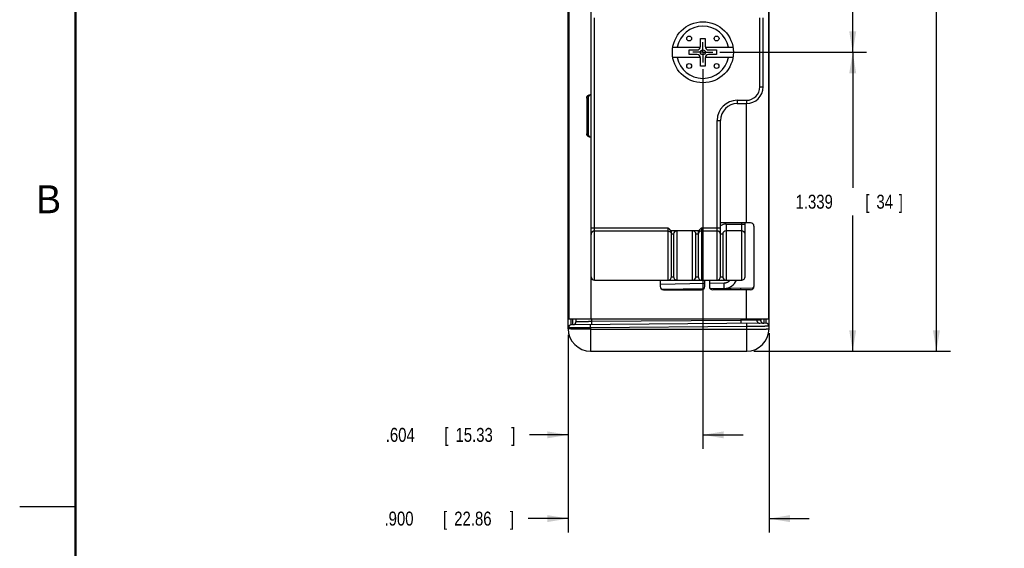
# Model space of a CAD drawing. Header units: inches. Extents: x 0 to 34, y 0 to 22.
# Tile 2 of 46: x 0 to 8.8, y 5.1 to 9.9. Entities that reach past the tile are written whole.
import ezdxf

# ---------------------------------------------------------------- set-up
doc = ezdxf.new("R2010")
doc.units = ezdxf.units.IN
doc.header["$LTSCALE"] = 1.87
doc.header["$MEASUREMENT"] = 0
doc.linetypes.add('CENTER', pattern=[0.6, 0.375, -0.075, 0.075, -0.075])
doc.layers.get('0').update_dxf_attribs({"linetype": 'CONTINUOUS'})
doc.layers.add('DEFAULT_1', color=7, linetype='CENTER')
doc.layers.add('DIMENSIONS', color=7, linetype='CONTINUOUS')
doc.styles.get("Standard").update_dxf_attribs({"font": 'txt', "width": 0.8})
doc.dimstyles.new('DIMSTYLE_1', dxfattribs={"dimtxt": 0.125, "dimasz": 0.1875, "dimexe": 0.18, "dimexo": 0.0625, "dimgap": 0.09, "dimtad": 0, "dimtih": 1, "dimtoh": 1, "dimdec": 3, "dimlfac": 0.5, "dimzin": 4, "dimdsep": 46, "dimtxsty": 'STANDARD', "dimblk": '_FILLED', "dimblk1": '_FILLED', "dimblk2": '_FILLED', "dimcen": 0.09, "dimadec": 0, "dimazin": 0, "dimtp": 0.01, "dimtm": 0.01, "dimtfac": 1, "dimtdec": 3, "dimtofl": 0, "dimtmove": 0, "dimatfit": 3, "dimldrblk": '_FILLED', "dimfxl": 1, "dimtolj": 1, "dimtzin": 4, "dimarcsym": 0})

# ---------------------------------------------------------------- blocks, each defined once
blk = doc.blocks.new('_FILLED')
at = {"color": 0, "linetype": 'BYBLOCK'}
blk.add_solid([(0, 0), (-1, 0.167), (-1, -0.167)], dxfattribs=at)
blk = doc.blocks.new('*D0')
at = {"layer": 'DIMENSIONS', "color": 2, "linetype": 'CONTINUOUS'}
for p, q in [((6.5782, 13.8284), (8.3407, 13.8284)), ((8.2157, 13.8284), (8.2157, 10.2014)), ((8.2157, 6.8904), (8.2157, 9.9514)), ((6.5782, 6.8904), (8.3407, 6.8904))]:
    blk.add_line(p, q, dxfattribs=at)
at = {"layer": 'DIMENSIONS', "color": 2, "linetype": 'CONTINUOUS', "xscale": 0.1875, "yscale": 0.1875, "zscale": 0.1875}
for p, rotation in [((8.2157, 13.8284), 90), ((8.2157, 6.8904), 270)]:
    blk.add_blockref('_FILLED', p, dxfattribs=dict(at, rotation=rotation))
at = {"layer": 'DIMENSIONS', "color": 2, "linetype": 'CONTINUOUS', "width": 0.8}
for s, p in [('[', (8.1782, 10.0139)), (']', (8.7782, 10.0139)), ('3.469', (7.5532, 10.0139)), ('88.11', (8.2782, 10.0139))]:
    blk.add_text(s, height=0.125, dxfattribs=at).set_placement(p)
blk = doc.blocks.new('*D2')
at = {"layer": 'DIMENSIONS', "color": 2, "linetype": 'CONTINUOUS'}
for p, q in [((6.2754, 9.5674), (7.5907, 9.5674)), ((7.4657, 9.5674), (7.4657, 8.3539)), ((7.4657, 6.8904), (7.4657, 8.1039)), ((6.5782, 6.8904), (7.5907, 6.8904))]:
    blk.add_line(p, q, dxfattribs=at)
at = {"layer": 'DIMENSIONS', "color": 2, "linetype": 'CONTINUOUS', "xscale": 0.1875, "yscale": 0.1875, "zscale": 0.1875}
for p, rotation in [((7.4657, 9.5674), 90), ((7.4657, 6.8904), 270)]:
    blk.add_blockref('_FILLED', p, dxfattribs=dict(at, rotation=rotation))
at = {"layer": 'DIMENSIONS', "color": 2, "linetype": 'CONTINUOUS', "width": 0.8}
for s, p in [('[', (7.5782, 8.1664)), (']', (7.8782, 8.1664)), ('1.339', (6.9532, 8.1664)), ('34', (7.6782, 8.1664))]:
    blk.add_text(s, height=0.125, dxfattribs=at).set_placement(p)
blk = doc.blocks.new('*D3')
at = {"layer": 'DIMENSIONS', "color": 2, "linetype": 'CONTINUOUS'}
for p, q in [((6.2754, 12.1274), (7.5907, 12.1274)), ((7.4657, 12.1274), (7.4657, 11.0617)), ((7.4657, 9.5674), (7.4657, 10.8117)), ((6.2754, 9.5674), (7.5907, 9.5674))]:
    blk.add_line(p, q, dxfattribs=at)
at = {"layer": 'DIMENSIONS', "color": 2, "linetype": 'CONTINUOUS', "xscale": 0.1875, "yscale": 0.1875, "zscale": 0.1875}
for p, rotation in [((7.4657, 12.1274), 90), ((7.4657, 9.5674), 270)]:
    blk.add_blockref('_FILLED', p, dxfattribs=dict(at, rotation=rotation))
at = {"layer": 'DIMENSIONS', "color": 2, "linetype": 'CONTINUOUS', "width": 0.8}
for s, p in [('1.280', (6.8032, 10.8742)), ('[', (7.4282, 10.8742)), ('32.51', (7.5282, 10.8742)), (']', (8.0282, 10.8742))]:
    blk.add_text(s, height=0.125, dxfattribs=at).set_placement(p)
blk = doc.blocks.new('*D4')
at = {"layer": 'DIMENSIONS', "color": 2, "linetype": 'CONTINUOUS'}
for p, q in [((6.1227, 9.4147), (6.1227, 6.0154)), ((4.9157, 6.9691), (4.9157, 6.0154)), ((4.9157, 6.1404), (4.5682, 6.1404)), ((6.1227, 6.1404), (6.4827, 6.1404))]:
    blk.add_line(p, q, dxfattribs=at)
at = {"layer": 'DIMENSIONS', "color": 2, "linetype": 'CONTINUOUS', "xscale": 0.1875, "yscale": 0.1875, "zscale": 0.1875}
blk.add_blockref('_FILLED', (4.9157, 6.1404), dxfattribs=at)
at = {"layer": 'DIMENSIONS', "color": 2, "linetype": 'CONTINUOUS', "xscale": 0.1875, "yscale": 0.1875, "zscale": 0.1875, "rotation": 180}
blk.add_blockref('_FILLED', (6.1227, 6.1404), dxfattribs=at)
at = {"layer": 'DIMENSIONS', "color": 2, "linetype": 'CONTINUOUS', "width": 0.8}
for s, p in [('.604', (3.2807, 6.0779)), ('[', (3.8057, 6.0779)), ('15.33', (3.9057, 6.0779)), (']', (4.4057, 6.0779))]:
    blk.add_text(s, height=0.125, dxfattribs=at).set_placement(p)
blk = doc.blocks.new('*D9')
at = {"layer": 'DIMENSIONS', "color": 2, "linetype": 'CONTINUOUS'}
for p, q in [((4.9157, 7.0354), (4.9157, 5.2654)), ((6.7157, 7.0507), (6.7157, 5.2654)), ((4.9157, 5.3904), (4.5568, 5.3904)), ((6.7157, 5.3904), (7.0757, 5.3904))]:
    blk.add_line(p, q, dxfattribs=at)
at = {"layer": 'DIMENSIONS', "color": 2, "linetype": 'CONTINUOUS', "xscale": 0.1875, "yscale": 0.1875, "zscale": 0.1875}
blk.add_blockref('_FILLED', (4.9157, 5.3904), dxfattribs=at)
at = {"layer": 'DIMENSIONS', "color": 2, "linetype": 'CONTINUOUS', "xscale": 0.1875, "yscale": 0.1875, "zscale": 0.1875, "rotation": 180}
blk.add_blockref('_FILLED', (6.7157, 5.3904), dxfattribs=at)
at = {"layer": 'DIMENSIONS', "color": 2, "linetype": 'CONTINUOUS', "width": 0.8}
for s, p in [('.900', (3.2693, 5.3279)), ('[', (3.7943, 5.3279)), ('22.86', (3.8943, 5.3279)), (']', (4.3943, 5.3279))]:
    blk.add_text(s, height=0.125, dxfattribs=at).set_placement(p)

msp = doc.modelspace()

# ---------------------------------------------------------------- linework, layer by layer
at = {"color": 7, "linetype": 'CONTINUOUS'}
for p, q in [((4.9157, 7.0904), (4.9157, 13.6284)), ((6.7157, 7.0904), (6.7157, 13.6284)), ((4.9207, 13.5384), (4.9207, 7.1804)), ((5.1207, 7.1804), (5.1207, 13.5384)), ((6.7107, 13.5384), (6.7107, 7.1804)), ((5.1507, 7.5274), (5.1507, 9.8774)), ((6.6327, 9.2574), (6.6327, 9.8774)), ((6.6627, 9.2574), (6.6627, 9.8774)), ((6.1022, 9.6905), (6.1432, 9.6905)), ((6.1022, 9.6187), (6.1022, 9.6905)), ((6.1432, 9.6905), (6.1432, 9.6187)), ((5.8529, 9.613), (6.1016, 9.613)), ((5.9996, 9.5879), (6.0714, 9.5879)), ((5.9996, 9.5468), (5.9996, 9.5879)), ((6.0714, 9.5468), (5.9996, 9.5468)), ((6.1437, 9.613), (6.3925, 9.613)), ((6.174, 9.5879), (6.2458, 9.5879)), ((6.2458, 9.5468), (6.174, 9.5468)), ((6.2458, 9.5879), (6.2458, 9.5468)), ((6.1016, 9.5218), (5.8529, 9.5218)), ((6.1022, 9.4442), (6.1022, 9.5161)), ((6.1432, 9.4442), (6.1022, 9.4442)), ((6.1432, 9.5161), (6.1432, 9.4442)), ((6.3925, 9.5218), (6.1437, 9.5218)), ((5.1207, 9.1874), (5.1126, 9.1874)), ((6.6327, 9.2574), (6.6627, 9.2574)), ((5.0941, 9.1574), (5.0827, 9.1574)), ((5.0827, 9.1574), (5.0827, 8.8374)), ((5.0941, 9.1574), (5.0941, 8.8374)), ((6.4307, 9.1374), (6.5127, 9.1374)), ((6.4307, 9.1374), (6.4307, 9.1074)), ((6.4307, 9.1074), (6.5127, 9.1074)), ((6.5107, 9.1074), (6.5107, 8.0394)), ((6.5127, 9.1374), (6.5127, 9.1074)), ((6.2507, 8.9574), (6.2807, 8.9574)), ((6.2507, 7.5274), (6.2507, 8.9574)), ((6.2807, 7.5574), (6.2807, 8.9574)), ((5.0827, 8.8374), (5.0941, 8.8374)), ((5.1207, 8.8074), (5.1126, 8.8074)), ((6.5507, 8.0394), (6.2807, 8.0394)), ((6.4707, 7.5274), (6.4707, 8.0394)), ((6.5007, 7.5574), (6.5007, 8.0394)), ((5.1207, 7.9955), (5.8107, 7.9955)), ((5.8107, 7.9658), (5.1507, 7.9658)), ((5.8107, 7.5274), (5.8107, 7.9955)), ((6.0873, 7.9674), (5.834, 7.9674)), ((5.8407, 7.5574), (5.8407, 7.9674)), ((5.8907, 7.9674), (5.8907, 7.5274)), ((6.0307, 7.5274), (6.0307, 7.9674)), ((6.0807, 7.9674), (6.0807, 7.5574)), ((6.1107, 7.9955), (6.2807, 7.9955)), ((6.1107, 7.9955), (6.1107, 7.5274)), ((6.2507, 7.9658), (6.1107, 7.9658)), ((6.3307, 8.0274), (6.5007, 8.0274)), ((6.3307, 8.0274), (6.3307, 7.5274)), ((6.4707, 7.9674), (6.3307, 7.9674)), ((6.5807, 8.0094), (6.5807, 7.4694)), ((5.8607, 7.9374), (5.8407, 7.9374)), ((5.8607, 7.9374), (5.8607, 7.5574)), ((6.0807, 7.9374), (6.0607, 7.9374)), ((6.0607, 7.5574), (6.0607, 7.9374)), ((6.3007, 7.9374), (6.2807, 7.9374)), ((6.3007, 7.9374), (6.3007, 7.5574)), ((4.9207, 7.5682), (4.9157, 7.5682)), ((5.1507, 7.5274), (6.4707, 7.5274)), ((5.7407, 7.5274), (5.7407, 7.4694)), ((5.8407, 7.5574), (5.8607, 7.5574)), ((6.0607, 7.5574), (6.0807, 7.5574)), ((6.1407, 7.4694), (6.1407, 7.5274)), ((6.1807, 7.5274), (6.1807, 7.4694)), ((6.1807, 7.4992), (6.3138, 7.5015)), ((6.2807, 7.5574), (6.3007, 7.5574)), ((5.7407, 7.4915), (6.1407, 7.4985)), ((6.1321, 7.4484), (5.7587, 7.4418)), ((5.7707, 7.4394), (6.1107, 7.4394)), ((6.5654, 7.4559), (6.1883, 7.4493)), ((6.5507, 7.4394), (6.2107, 7.4394)), ((6.5107, 7.4394), (6.5107, 7.1804)), ((4.9157, 7.3066), (4.9207, 7.3066)), ((4.9157, 7.2855), (4.9207, 7.2855)), ((6.7157, 7.3008), (6.7107, 7.3008)), ((4.9207, 7.1804), (6.7107, 7.1804)), ((4.9857, 7.1804), (4.9857, 7.1532)), ((5.1232, 7.1804), (5.1232, 7.1546)), ((6.4636, 7.1663), (5.1232, 7.1546)), ((6.4636, 7.1804), (6.4636, 7.1663)), ((6.606, 7.1804), (6.606, 7.1678)), ((6.6401, 7.1681), (6.606, 7.1678)), ((6.6879, 7.1407), (4.943, 7.1255)), ((5.1157, 7.099), (5.1154, 7.127)), ((6.5157, 7.1112), (5.1157, 7.099)), ((5.1157, 7.099), (5.1157, 6.8904)), ((5.1157, 7.0869), (6.5157, 7.0869)), ((6.5157, 7.1112), (6.5154, 7.1392)), ((6.5157, 6.8904), (6.5157, 7.1112)), ((5.1157, 6.8904), (6.5157, 6.8904))]:
    msp.add_line(p, q, dxfattribs=at)
at = {"color": 2, "linetype": 'CONTINUOUS'}
msp.add_line((0, 5.5), (0.5, 5.5), dxfattribs=at)
at = {"color": 7, "linetype": 'CONTINUOUS', "const_width": 0.02}
msp.add_lwpolyline([(0.5, 21.5), (0.5, 0.5)], dxfattribs=at)
at = {"color": 7, "linetype": 'CONTINUOUS'}
for centre, radius in [((6.1227, 9.5674), 0.2736), ((5.9996, 9.6905), 0.0219), ((6.2458, 9.6905), 0.0219), ((6.1227, 9.5674), 0.0219), ((5.9996, 9.4442), 0.0219), ((6.2458, 9.4442), 0.0219)]:
    msp.add_circle(centre, radius, dxfattribs=at)
for centre, radius, start, end in [((6.1227, 9.5674), 0.2337, 11.25465, 168.74535), ((6.0714, 9.6187), 0.0308, 270, 360), ((6.174, 9.6187), 0.0308, 180, 270), ((6.0714, 9.5161), 0.0308, 0, 90), ((6.174, 9.5161), 0.0308, 90, 180), ((6.1227, 9.5674), 0.2337, 191.25465, 348.74535), ((6.5127, 9.2574), 0.15, 270, 360), ((6.5127, 9.2574), 0.12, 270, 360), ((6.4307, 8.9574), 0.18, 90, 180), ((6.4307, 8.9574), 0.15, 90, 180), ((6.5507, 8.0094), 0.03, 0, 90), ((5.8907, 7.9374), 0.03, 90, 180), ((6.0307, 7.9374), 0.03, 0, 90), ((6.3307, 7.9374), 0.09, 90, 123.74907), ((6.3307, 7.9374), 0.03, 90, 180), ((6.4707, 7.9374), 0.03, 0, 90), ((5.1507, 7.5574), 0.03, 180, 270), ((5.8107, 7.5574), 0.03, 270, 360), ((5.8907, 7.5574), 0.03, 180, 270), ((6.0307, 7.5574), 0.03, 270, 360), ((6.1107, 7.5574), 0.03, 180, 270), ((6.2507, 7.5574), 0.03, 270, 360), ((6.3307, 7.5574), 0.03, 180, 270), ((6.3117, 7.5715), 0.12, 271, 338.40019), ((6.4707, 7.5574), 0.03, 270, 360), ((5.7707, 7.4694), 0.03, 180, 270), ((6.1107, 7.4694), 0.03, 270, 360), ((6.2107, 7.4694), 0.03, 180, 270), ((6.5507, 7.4694), 0.03, 270, 360), ((4.9557, 7.3878), 0.04, 151.09062, 180), ((4.9581, 7.1532), 0.0276, 270.5, 360), ((4.9432, 7.0979), 0.0276, 90.5, 180.00002), ((5.1157, 7.0904), 0.2, 180, 270), ((6.5157, 7.0904), 0.2, 270, 360), ((6.6881, 7.1132), 0.0276, 0, 90.49996)]:
    msp.add_arc(centre, radius, start, end, dxfattribs=at)
for points, knots in [([(5.0827, 9.1574), (5.0827, 9.158), (5.0827, 9.1593), (5.0829, 9.1613), (5.0832, 9.1632), (5.0837, 9.1652), (5.0842, 9.167), (5.0849, 9.1689), (5.0857, 9.1707), (5.0866, 9.1724), (5.0877, 9.1741), (5.0888, 9.1757), (5.09, 9.1772), (5.0914, 9.1786), (5.0928, 9.18), (5.0943, 9.1812), (5.0959, 9.1823), (5.0975, 9.1834), (5.0993, 9.1843), (5.1011, 9.1851), (5.1029, 9.1858), (5.1048, 9.1864), (5.1067, 9.1868), (5.1086, 9.1871), (5.1106, 9.1873), (5.1119, 9.1874), (5.1126, 9.1874)], [0, 0, 0, 0, 0.041837, 0.083714, 0.125532, 0.167331, 0.209148, 0.250884, 0.292588, 0.334293, 0.375906, 0.41748, 0.459052, 0.500534, 0.541991, 0.583464, 0.624876, 0.666294, 0.707773, 0.749241, 0.790768, 0.832416, 0.874113, 0.915923, 0.95791, 1, 1, 1, 1]), ([(5.1207, 9.1872), (5.12, 9.1871), (5.1188, 9.1869), (5.1169, 9.1865), (5.1151, 9.186), (5.1133, 9.1854), (5.1115, 9.1847), (5.1098, 9.1838), (5.1082, 9.1829), (5.1066, 9.1818), (5.1051, 9.1807), (5.1037, 9.1795), (5.1023, 9.1781), (5.101, 9.1767), (5.0999, 9.1752), (5.0988, 9.1737), (5.0978, 9.172), (5.097, 9.1703), (5.0962, 9.1686), (5.0956, 9.1668), (5.095, 9.1649), (5.0946, 9.1631), (5.0943, 9.1612), (5.0941, 9.1593), (5.0941, 9.158), (5.0941, 9.1574)], [0, 0, 0, 0, 0.043906, 0.087652, 0.131179, 0.174584, 0.217914, 0.261117, 0.304303, 0.347497, 0.390646, 0.43386, 0.47713, 0.520398, 0.563773, 0.60721, 0.65066, 0.694218, 0.737815, 0.781419, 0.825113, 0.868812, 0.912512, 0.956273, 1, 1, 1, 1]), ([(5.1126, 8.8074), (5.1119, 8.8074), (5.1106, 8.8074), (5.1086, 8.8076), (5.1067, 8.8079), (5.1048, 8.8084), (5.1029, 8.8089), (5.1011, 8.8096), (5.0993, 8.8104), (5.0975, 8.8113), (5.0959, 8.8124), (5.0943, 8.8135), (5.0928, 8.8147), (5.0914, 8.8161), (5.09, 8.8175), (5.0888, 8.819), (5.0877, 8.8206), (5.0866, 8.8223), (5.0857, 8.824), (5.0849, 8.8258), (5.0842, 8.8277), (5.0837, 8.8296), (5.0832, 8.8315), (5.0829, 8.8334), (5.0827, 8.8354), (5.0827, 8.8367), (5.0827, 8.8374)], [0, 0, 0, 0, 0.04209, 0.084077, 0.125887, 0.167584, 0.209232, 0.250759, 0.292227, 0.333704, 0.375119, 0.416532, 0.458005, 0.499458, 0.540944, 0.582517, 0.62409, 0.665705, 0.707411, 0.749115, 0.790852, 0.832668, 0.874468, 0.916286, 0.958163, 1, 1, 1, 1]), ([(5.0941, 8.8374), (5.0941, 8.8367), (5.0941, 8.8354), (5.0943, 8.8335), (5.0946, 8.8316), (5.095, 8.8298), (5.0956, 8.8279), (5.0962, 8.8261), (5.097, 8.8244), (5.0978, 8.8227), (5.0988, 8.8211), (5.0999, 8.8195), (5.101, 8.818), (5.1023, 8.8166), (5.1037, 8.8152), (5.1051, 8.814), (5.1066, 8.8129), (5.1082, 8.8118), (5.1098, 8.8109), (5.1115, 8.81), (5.1133, 8.8093), (5.1151, 8.8087), (5.1169, 8.8082), (5.1188, 8.8078), (5.12, 8.8076), (5.1207, 8.8075)], [0, 0, 0, 0, 0.043727, 0.087489, 0.131189, 0.174888, 0.218582, 0.262186, 0.305783, 0.349342, 0.392791, 0.436228, 0.479605, 0.522873, 0.566141, 0.609356, 0.652504, 0.695697, 0.738884, 0.782087, 0.825416, 0.868821, 0.912349, 0.956095, 1, 1, 1, 1]), ([(5.1507, 7.9658), (5.1501, 7.9658), (5.1488, 7.9657), (5.1469, 7.9656), (5.1451, 7.9653), (5.1432, 7.9648), (5.1414, 7.9643), (5.1396, 7.9637), (5.1379, 7.9629), (5.1362, 7.9621), (5.1346, 7.9611), (5.133, 7.9601), (5.1315, 7.9589), (5.1301, 7.9577), (5.1288, 7.9564), (5.1276, 7.955), (5.1264, 7.9535), (5.1253, 7.952), (5.1244, 7.9503), (5.1235, 7.9487), (5.1228, 7.947), (5.1221, 7.9452), (5.1216, 7.9434), (5.1212, 7.9416), (5.1209, 7.9397), (5.1207, 7.9379), (5.1207, 7.9366), (5.1207, 7.936)], [0, 0, 0, 0, 0.040146, 0.080289, 0.120428, 0.160561, 0.200684, 0.240796, 0.280896, 0.320982, 0.361053, 0.401107, 0.441144, 0.481162, 0.521163, 0.561145, 0.60111, 0.641057, 0.680988, 0.720903, 0.760805, 0.800694, 0.840573, 0.880443, 0.920306, 0.960162, 1, 1, 1, 1]), ([(5.8107, 7.9955), (5.8115, 7.9947), (5.8132, 7.993), (5.8157, 7.9905), (5.8181, 7.988), (5.8205, 7.9854), (5.8228, 7.9829), (5.825, 7.9804), (5.827, 7.9779), (5.8289, 7.9754), (5.8307, 7.9728), (5.8325, 7.9701), (5.8335, 7.9683), (5.834, 7.9674)], [0, 0, 0, 0, 0.096101, 0.192682, 0.289179, 0.385012, 0.478954, 0.568802, 0.655107, 0.740923, 0.827356, 0.913892, 1, 1, 1, 1]), ([(5.8107, 7.9658), (5.8113, 7.9658), (5.8126, 7.9657), (5.8144, 7.9656), (5.8163, 7.9653), (5.8181, 7.9648), (5.82, 7.9643), (5.8217, 7.9637), (5.8235, 7.9629), (5.8251, 7.9621), (5.8268, 7.9611), (5.8283, 7.9601), (5.8298, 7.9589), (5.8312, 7.9577), (5.8326, 7.9564), (5.8338, 7.955), (5.835, 7.9535), (5.836, 7.952), (5.837, 7.9503), (5.8378, 7.9487), (5.8386, 7.947), (5.8392, 7.9452), (5.8398, 7.9434), (5.8402, 7.9416), (5.8405, 7.9397), (5.8406, 7.9379), (5.8407, 7.9366), (5.8407, 7.936)], [0, 0, 0, 0, 0.040145, 0.080287, 0.120425, 0.160556, 0.200678, 0.24079, 0.280889, 0.320975, 0.361045, 0.401098, 0.441134, 0.481153, 0.521153, 0.561135, 0.601099, 0.641045, 0.680976, 0.72089, 0.760791, 0.800679, 0.840557, 0.880426, 0.920287, 0.960145, 1, 1, 1, 1]), ([(6.1107, 7.9658), (6.1101, 7.9658), (6.1088, 7.9657), (6.1069, 7.9656), (6.1051, 7.9653), (6.1032, 7.9648), (6.1014, 7.9643), (6.0996, 7.9637), (6.0979, 7.9629), (6.0962, 7.9621), (6.0946, 7.9611), (6.093, 7.9601), (6.0915, 7.9589), (6.0901, 7.9577), (6.0888, 7.9564), (6.0876, 7.955), (6.0864, 7.9535), (6.0853, 7.952), (6.0844, 7.9503), (6.0835, 7.9487), (6.0828, 7.947), (6.0821, 7.9452), (6.0816, 7.9434), (6.0812, 7.9416), (6.0809, 7.9397), (6.0807, 7.9379), (6.0807, 7.9366), (6.0807, 7.936)], [0, 0, 0, 0, 0.040145, 0.080287, 0.120425, 0.160556, 0.200678, 0.24079, 0.280889, 0.320975, 0.361045, 0.401098, 0.441134, 0.481153, 0.521153, 0.561135, 0.601099, 0.641045, 0.680976, 0.72089, 0.760791, 0.800679, 0.840557, 0.880426, 0.920287, 0.960145, 1, 1, 1, 1]), ([(6.0873, 7.9674), (6.0878, 7.9682), (6.0888, 7.9699), (6.0903, 7.9723), (6.092, 7.9748), (6.0937, 7.9771), (6.0955, 7.9794), (6.0974, 7.9816), (6.0995, 7.9839), (6.1016, 7.9862), (6.1038, 7.9886), (6.1061, 7.9909), (6.1084, 7.9932), (6.1099, 7.9948), (6.1107, 7.9955)], [0, 0, 0, 0, 0.079068, 0.158859, 0.238614, 0.317581, 0.395754, 0.475458, 0.558828, 0.645269, 0.733525, 0.822649, 0.911764, 1, 1, 1, 1]), ([(6.2807, 7.936), (6.2807, 7.9366), (6.2806, 7.9379), (6.2805, 7.9397), (6.2802, 7.9416), (6.2798, 7.9434), (6.2792, 7.9452), (6.2786, 7.947), (6.2778, 7.9487), (6.277, 7.9503), (6.276, 7.952), (6.275, 7.9535), (6.2738, 7.955), (6.2726, 7.9564), (6.2712, 7.9577), (6.2698, 7.9589), (6.2683, 7.9601), (6.2668, 7.9611), (6.2651, 7.9621), (6.2635, 7.9629), (6.2617, 7.9637), (6.26, 7.9643), (6.2581, 7.9648), (6.2563, 7.9653), (6.2544, 7.9656), (6.2526, 7.9657), (6.2513, 7.9658), (6.2507, 7.9658)], [0, 0, 0, 0, 0.039863, 0.079715, 0.119573, 0.15944, 0.199316, 0.239203, 0.279103, 0.319018, 0.358948, 0.398895, 0.438859, 0.478842, 0.518842, 0.558861, 0.598898, 0.638952, 0.679022, 0.719108, 0.759207, 0.79932, 0.839442, 0.879574, 0.919712, 0.959855, 1, 1, 1, 1]), ([(6.3138, 7.5015), (6.315, 7.5016), (6.3174, 7.5017), (6.321, 7.502), (6.3246, 7.5025), (6.3282, 7.5032), (6.3317, 7.5041), (6.3351, 7.5052), (6.3385, 7.5065), (6.3419, 7.5079), (6.3451, 7.5095), (6.3483, 7.5113), (6.3514, 7.5132), (6.3543, 7.5153), (6.3572, 7.5175), (6.3599, 7.5199), (6.3625, 7.5224), (6.3648, 7.5249), (6.3662, 7.5266), (6.3669, 7.5273)], [0, 0, 0, 0, 0.059521, 0.119047, 0.178564, 0.238057, 0.297524, 0.356974, 0.416426, 0.475901, 0.53542, 0.594971, 0.6545, 0.71398, 0.773438, 0.832898, 0.892366, 0.95184, 1, 1, 1, 1]), ([(6.3138, 7.4515), (6.3138, 7.4515), (6.3138, 7.4517), (6.3139, 7.4519), (6.3139, 7.4523), (6.314, 7.4528), (6.314, 7.4535), (6.314, 7.4544), (6.314, 7.4554), (6.3141, 7.4565), (6.3141, 7.4578), (6.3141, 7.4592), (6.3141, 7.4608), (6.3141, 7.4625), (6.3141, 7.4643), (6.3141, 7.4662), (6.3141, 7.4683), (6.3141, 7.4704), (6.3141, 7.4726), (6.3141, 7.475), (6.3141, 7.4774), (6.3141, 7.4799), (6.314, 7.4824), (6.314, 7.485), (6.314, 7.4877), (6.314, 7.4904), (6.3139, 7.4932), (6.3139, 7.4959), (6.3138, 7.4987), (6.3138, 7.5006), (6.3138, 7.5015)], [0, 0, 0, 0, 0.001851, 0.006662, 0.014557, 0.025534, 0.039567, 0.056614, 0.076624, 0.099535, 0.125277, 0.153768, 0.184919, 0.218634, 0.254805, 0.29332, 0.334058, 0.376889, 0.421681, 0.468292, 0.516576, 0.56638, 0.617549, 0.66992, 0.723331, 0.777612, 0.832593, 0.888101, 0.943962, 1, 1, 1, 1]), ([(6.4633, 7.4394), (6.4633, 7.4395), (6.4633, 7.4403), (6.4633, 7.4416), (6.4633, 7.4432), (6.4633, 7.4448), (6.4633, 7.4462), (6.4633, 7.4475), (6.4633, 7.4488), (6.4634, 7.4499), (6.4634, 7.4508), (6.4634, 7.4517), (6.4634, 7.4524), (6.4635, 7.453), (6.4635, 7.4535), (6.4635, 7.4539), (6.4636, 7.454), (6.4636, 7.4542), (6.4636, 7.4542)], [0, 0, 0, 0, 0.034205, 0.151498, 0.262526, 0.366914, 0.464309, 0.554383, 0.636832, 0.711378, 0.777771, 0.835788, 0.885236, 0.925953, 0.957811, 0.980724, 0.994676, 1, 1, 1, 1]), ([(6.5767, 7.4545), (6.576, 7.4547), (6.5746, 7.455), (6.5723, 7.4555), (6.57, 7.4558), (6.5676, 7.4559), (6.5661, 7.4559), (6.5653, 7.4559)], [0, 0, 0, 0, 0.18598, 0.389489, 0.592995, 0.796498, 1, 1, 1, 1]), ([(6.5654, 7.4559), (6.5662, 7.4559), (6.5678, 7.4559), (6.5701, 7.4558), (6.5724, 7.4555), (6.5747, 7.455), (6.5761, 7.4547), (6.5767, 7.4545)], [0, 0, 0, 0, 0.205468, 0.411181, 0.616781, 0.822147, 1, 1, 1, 1]), ([(4.9207, 7.3929), (4.9205, 7.3927), (4.9201, 7.3923), (4.9195, 7.3916), (4.9189, 7.3908), (4.9183, 7.3899), (4.9177, 7.3891), (4.9173, 7.3882), (4.9168, 7.3873), (4.9165, 7.3864), (4.9162, 7.3854), (4.916, 7.3845), (4.9158, 7.3836), (4.9157, 7.3826), (4.9157, 7.382), (4.9157, 7.3817)], [0, 0, 0, 0, 0.051202, 0.13638, 0.220135, 0.302519, 0.383603, 0.463477, 0.542263, 0.620091, 0.697099, 0.773435, 0.849252, 0.924716, 1, 1, 1, 1]), ([(4.9157, 7.3901), (4.9157, 7.3901), (4.9157, 7.3893), (4.9157, 7.3886), (4.9157, 7.3878)], [0, 0, 0, 0, 0.048001, 1, 1, 1, 1]), ([(4.9157, 7.3578), (4.9157, 7.3583), (4.9157, 7.3591), (4.9159, 7.3604), (4.9162, 7.3616), (4.9166, 7.3628), (4.9171, 7.3641), (4.9177, 7.3652), (4.9185, 7.3664), (4.9193, 7.3675), (4.92, 7.3684), (4.9205, 7.3689), (4.9207, 7.369)], [0, 0, 0, 0, 0.100401, 0.201219, 0.302861, 0.405709, 0.510113, 0.616381, 0.724775, 0.835509, 0.948744, 1, 1, 1, 1]), ([(4.9159, 7.3924), (4.9159, 7.3923), (4.9159, 7.3918), (4.9158, 7.3913), (4.9158, 7.3909)], [0, 0, 0, 0, 0.152115, 1, 1, 1, 1]), ([(4.9163, 7.3945), (4.9162, 7.3944), (4.9162, 7.394), (4.9161, 7.3936), (4.9161, 7.3934)], [0, 0, 0, 0, 0.268773, 1, 1, 1, 1]), ([(4.9207, 7.4068), (4.9204, 7.4064), (4.9199, 7.4054), (4.9191, 7.4038), (4.9183, 7.402), (4.9176, 7.4001), (4.9171, 7.3982), (4.9166, 7.3963), (4.9163, 7.3951), (4.9163, 7.3945)], [0, 0, 0, 0, 0.11387, 0.259586, 0.408365, 0.559318, 0.712042, 0.866805, 1, 1, 1, 1]), ([(4.943, 7.1255), (4.943, 7.1255), (4.943, 7.1258), (4.9429, 7.1261), (4.943, 7.1268), (4.9429, 7.1278), (4.9429, 7.129), (4.9429, 7.1305), (4.9429, 7.1322), (4.9429, 7.1342), (4.9428, 7.1365), (4.9428, 7.139), (4.9428, 7.1418), (4.9428, 7.1448), (4.9428, 7.1481), (4.9428, 7.1516), (4.9428, 7.1553), (4.9428, 7.1593), (4.9427, 7.1635), (4.9427, 7.1678), (4.9427, 7.1724), (4.9427, 7.1766), (4.9427, 7.1793), (4.9427, 7.1804)], [0, 0, 0, 0, 0.002515, 0.009994, 0.022436, 0.039821, 0.062116, 0.089281, 0.121269, 0.158024, 0.199483, 0.245576, 0.296229, 0.351356, 0.410866, 0.474659, 0.542629, 0.614658, 0.690626, 0.770402, 0.853848, 0.940822, 1, 1, 1, 1]), ([(4.9584, 7.1256), (4.9584, 7.1256), (4.9583, 7.1259), (4.9584, 7.1262), (4.9584, 7.127), (4.9584, 7.1279), (4.9585, 7.1291), (4.9585, 7.1306), (4.9585, 7.1324), (4.9585, 7.1344), (4.9585, 7.1367), (4.9585, 7.1392), (4.9586, 7.142), (4.9586, 7.145), (4.9586, 7.1483), (4.9586, 7.1518), (4.9586, 7.1555), (4.9586, 7.1595), (4.9586, 7.1636), (4.9586, 7.168), (4.9586, 7.1726), (4.9586, 7.1767), (4.9586, 7.1793), (4.9586, 7.1804)], [0, 0, 0, 0, 0.002527, 0.01003, 0.022508, 0.039944, 0.062308, 0.089561, 0.121658, 0.158543, 0.200154, 0.246418, 0.297258, 0.352586, 0.412307, 0.47632, 0.544515, 0.616775, 0.692977, 0.77299, 0.856678, 0.943898, 1, 1, 1, 1]), ([(5.1232, 7.1546), (5.1212, 7.1546), (5.1172, 7.1546), (5.1112, 7.1545), (5.1052, 7.1544), (5.0992, 7.1544), (5.0933, 7.1543), (5.0875, 7.1543), (5.0817, 7.1542), (5.076, 7.1541), (5.0704, 7.1541), (5.0649, 7.154), (5.0596, 7.154), (5.0543, 7.1539), (5.0492, 7.1539), (5.0442, 7.1538), (5.0394, 7.1537), (5.0347, 7.1537), (5.0302, 7.1537), (5.0259, 7.1536), (5.0217, 7.1536), (5.0178, 7.1535), (5.0141, 7.1535), (5.0105, 7.1534), (5.0072, 7.1534), (5.0041, 7.1534), (5.0012, 7.1534), (4.9986, 7.1533), (4.9962, 7.1533), (4.994, 7.1533), (4.9921, 7.1533), (4.9904, 7.1532), (4.989, 7.1532), (4.9879, 7.1532), (4.9869, 7.1532), (4.9863, 7.1532), (4.9859, 7.1532), (4.9857, 7.1532), (4.9857, 7.1532)], [0, 0, 0, 0, 0.043912, 0.087706, 0.1313, 0.174614, 0.217566, 0.260076, 0.302065, 0.343455, 0.384169, 0.424133, 0.463271, 0.501511, 0.538783, 0.575016, 0.610145, 0.644103, 0.676829, 0.708261, 0.738342, 0.767015, 0.794228, 0.81993, 0.844074, 0.866614, 0.88751, 0.906723, 0.924216, 0.939957, 0.953918, 0.966072, 0.976396, 0.98487, 0.991479, 0.99621, 0.999052, 1, 1, 1, 1]), ([(5.1232, 7.1546), (5.1232, 7.154), (5.1233, 7.1528), (5.1233, 7.151), (5.1233, 7.1493), (5.1233, 7.1475), (5.1233, 7.1458), (5.1233, 7.1441), (5.1233, 7.1425), (5.1233, 7.1409), (5.1233, 7.1393), (5.1233, 7.1379), (5.1233, 7.1365), (5.1233, 7.1352), (5.1233, 7.1339), (5.1232, 7.1328), (5.1232, 7.1317), (5.1232, 7.1308), (5.1232, 7.1299), (5.1232, 7.1292), (5.1231, 7.1286), (5.1231, 7.128), (5.1231, 7.1276), (5.1231, 7.1273), (5.123, 7.1272), (5.123, 7.1271), (5.123, 7.1271)], [0, 0, 0, 0, 0.065364, 0.130448, 0.194973, 0.258662, 0.321244, 0.38245, 0.442019, 0.499696, 0.555233, 0.608393, 0.658949, 0.706685, 0.751396, 0.792891, 0.830993, 0.865539, 0.896381, 0.92339, 0.946449, 0.965463, 0.980354, 0.991066, 0.997575, 1, 1, 1, 1]), ([(6.4636, 7.1663), (6.4636, 7.1657), (6.4636, 7.1645), (6.4636, 7.1627), (6.4636, 7.161), (6.4637, 7.1592), (6.4637, 7.1575), (6.4637, 7.1558), (6.4637, 7.1542), (6.4637, 7.1526), (6.4637, 7.151), (6.4637, 7.1496), (6.4636, 7.1482), (6.4636, 7.1469), (6.4636, 7.1456), (6.4636, 7.1445), (6.4636, 7.1434), (6.4636, 7.1425), (6.4636, 7.1416), (6.4635, 7.1409), (6.4635, 7.1403), (6.4635, 7.1397), (6.4635, 7.1393), (6.4634, 7.139), (6.4634, 7.1389), (6.4634, 7.1388), (6.4634, 7.1388)], [0, 0, 0, 0, 0.065364, 0.130448, 0.194973, 0.258662, 0.321244, 0.38245, 0.442019, 0.499696, 0.555233, 0.608393, 0.658949, 0.706685, 0.751396, 0.792891, 0.830993, 0.865539, 0.896381, 0.92339, 0.946449, 0.965463, 0.980354, 0.991066, 0.997575, 1, 1, 1, 1]), ([(6.606, 7.1678), (6.6058, 7.1678), (6.6055, 7.1678), (6.6049, 7.1678), (6.6041, 7.1678), (6.603, 7.1678), (6.6016, 7.1678), (6.6, 7.1677), (6.5981, 7.1677), (6.596, 7.1677), (6.5936, 7.1677), (6.591, 7.1677), (6.5882, 7.1676), (6.5851, 7.1676), (6.5818, 7.1676), (6.5783, 7.1675), (6.5746, 7.1675), (6.5707, 7.1674), (6.5666, 7.1674), (6.5623, 7.1674), (6.5579, 7.1673), (6.5532, 7.1673), (6.5484, 7.1672), (6.5435, 7.1672), (6.5384, 7.1671), (6.5332, 7.167), (6.5278, 7.167), (6.5223, 7.1669), (6.5168, 7.1669), (6.5111, 7.1668), (6.5053, 7.1668), (6.4995, 7.1667), (6.4936, 7.1666), (6.4877, 7.1666), (6.4817, 7.1665), (6.4757, 7.1664), (6.4696, 7.1664), (6.4656, 7.1663), (6.4636, 7.1663)], [0, 0, 0, 0, 0.002398, 0.006622, 0.012666, 0.020518, 0.030162, 0.041579, 0.054749, 0.069647, 0.086244, 0.104509, 0.124409, 0.145905, 0.168957, 0.193524, 0.219557, 0.24701, 0.275831, 0.305967, 0.337361, 0.369954, 0.403688, 0.438498, 0.47432, 0.511089, 0.548735, 0.58719, 0.626381, 0.666237, 0.706684, 0.747648, 0.789053, 0.830823, 0.872881, 0.915149, 0.957548, 1, 1, 1, 1]), ([(6.606, 7.1678), (6.606, 7.1672), (6.606, 7.166), (6.6062, 7.1642), (6.6065, 7.1624), (6.6069, 7.1606), (6.6074, 7.1589), (6.6081, 7.1572), (6.6088, 7.1555), (6.6097, 7.154), (6.6106, 7.1524), (6.6117, 7.1509), (6.6129, 7.1495), (6.6141, 7.1482), (6.6154, 7.147), (6.6168, 7.1458), (6.6183, 7.1448), (6.6199, 7.1438), (6.6215, 7.143), (6.6231, 7.1423), (6.6248, 7.1416), (6.6266, 7.1411), (6.6283, 7.1407), (6.6301, 7.1404), (6.6319, 7.1403), (6.6331, 7.1402), (6.6337, 7.1403)], [0, 0, 0, 0, 0.041679, 0.083358, 0.125037, 0.166715, 0.208392, 0.250069, 0.291744, 0.333417, 0.37509, 0.416761, 0.45843, 0.500097, 0.541763, 0.583427, 0.62509, 0.666751, 0.708411, 0.750069, 0.791726, 0.833382, 0.875037, 0.916692, 0.958346, 1, 1, 1, 1]), ([(6.6421, 7.1804), (6.642, 7.1796), (6.6419, 7.1782), (6.6417, 7.1762), (6.6415, 7.1743), (6.6414, 7.1727), (6.6412, 7.1713), (6.641, 7.1702), (6.6408, 7.1693), (6.6406, 7.1687), (6.6404, 7.1683), (6.6402, 7.1681), (6.6401, 7.1681)], [0, 0, 0, 0, 0.171929, 0.340022, 0.489319, 0.619562, 0.730525, 0.822062, 0.894118, 0.946845, 0.981015, 1, 1, 1, 1]), ([(6.6401, 7.1681), (6.6401, 7.1675), (6.6402, 7.1663), (6.6404, 7.1645), (6.6407, 7.1627), (6.6411, 7.1609), (6.6416, 7.1592), (6.6422, 7.1575), (6.643, 7.1558), (6.6439, 7.1542), (6.6448, 7.1527), (6.6459, 7.1512), (6.647, 7.1498), (6.6483, 7.1485), (6.6496, 7.1473), (6.651, 7.1461), (6.6525, 7.1451), (6.654, 7.1441), (6.6556, 7.1433), (6.6573, 7.1426), (6.659, 7.1419), (6.6607, 7.1414), (6.6625, 7.141), (6.6643, 7.1407), (6.6661, 7.1406), (6.6673, 7.1405), (6.6679, 7.1405)], [0, 0, 0, 0, 0.041679, 0.083358, 0.125037, 0.166715, 0.208392, 0.250069, 0.291744, 0.333417, 0.37509, 0.416761, 0.45843, 0.500097, 0.541763, 0.583427, 0.62509, 0.666751, 0.708411, 0.750069, 0.791726, 0.833382, 0.875037, 0.916692, 0.958346, 1, 1, 1, 1]), ([(6.6706, 7.1804), (6.6706, 7.1797), (6.6705, 7.1777), (6.6704, 7.1744), (6.6703, 7.1704), (6.6702, 7.1667), (6.67, 7.1632), (6.6699, 7.1599), (6.6697, 7.1569), (6.6696, 7.1541), (6.6694, 7.1516), (6.6693, 7.1493), (6.6691, 7.1473), (6.6689, 7.1455), (6.6688, 7.144), (6.6686, 7.1428), (6.6685, 7.1419), (6.6683, 7.1412), (6.6682, 7.1408), (6.668, 7.1405), (6.6679, 7.1405)], [0, 0, 0, 0, 0.04648, 0.150799, 0.249733, 0.343112, 0.430777, 0.512577, 0.588372, 0.658032, 0.721442, 0.778498, 0.829107, 0.873192, 0.910691, 0.941561, 0.965782, 0.983378, 0.994502, 1, 1, 1, 1]), ([(6.6883, 7.1804), (6.6883, 7.1798), (6.6882, 7.1778), (6.6882, 7.1746), (6.6882, 7.1706), (6.6882, 7.1669), (6.6882, 7.1634), (6.6881, 7.1601), (6.6881, 7.1571), (6.6881, 7.1543), (6.6881, 7.1518), (6.6881, 7.1495), (6.688, 7.1475), (6.688, 7.1457), (6.688, 7.1442), (6.688, 7.143), (6.6879, 7.1421), (6.688, 7.1413), (6.6879, 7.141), (6.6879, 7.1407), (6.6879, 7.1407)], [0, 0, 0, 0, 0.042733, 0.148, 0.24782, 0.342025, 0.430452, 0.512951, 0.589381, 0.65961, 0.723519, 0.780998, 0.831949, 0.876286, 0.913931, 0.944822, 0.968907, 0.986144, 0.996508, 1, 1, 1, 1]), ([(5.1157, 7.099), (5.1131, 7.0989), (5.1078, 7.0989), (5.1, 7.0988), (5.0922, 7.0988), (5.0844, 7.0987), (5.0767, 7.0987), (5.069, 7.0986), (5.0614, 7.0986), (5.0539, 7.0985), (5.0465, 7.0985), (5.0392, 7.0984), (5.032, 7.0984), (5.0249, 7.0983), (5.018, 7.0983), (5.0112, 7.0982), (5.0046, 7.0982), (4.9982, 7.0982), (4.9919, 7.0981), (4.9859, 7.0981), (4.98, 7.0981), (4.9743, 7.098), (4.9689, 7.098), (4.9637, 7.098), (4.9587, 7.098), (4.954, 7.0979), (4.9495, 7.0979), (4.9452, 7.0979), (4.9413, 7.0979), (4.9376, 7.0979), (4.9342, 7.0979), (4.931, 7.0979), (4.9281, 7.0979), (4.9256, 7.0979), (4.9233, 7.0979), (4.9213, 7.0979), (4.9196, 7.0979), (4.9182, 7.0979), (4.9172, 7.0979), (4.9164, 7.0979), (4.916, 7.098), (4.9157, 7.0979), (4.9157, 7.0979)], [0, 0, 0, 0, 0.039256, 0.078451, 0.117526, 0.156421, 0.195074, 0.233427, 0.27142, 0.308995, 0.346094, 0.382659, 0.418635, 0.453965, 0.488596, 0.522473, 0.555545, 0.587761, 0.61907, 0.649425, 0.678779, 0.707086, 0.734303, 0.760387, 0.7853, 0.809001, 0.831455, 0.852627, 0.872483, 0.890995, 0.908133, 0.92387, 0.938182, 0.951048, 0.962447, 0.972362, 0.980778, 0.987681, 0.993062, 0.996911, 0.999224, 1, 1, 1, 1]), ([(5.1157, 7.0869), (5.1131, 7.0869), (5.1078, 7.0869), (5.1, 7.0869), (5.0922, 7.0869), (5.0844, 7.0869), (5.0767, 7.0869), (5.069, 7.087), (5.0614, 7.087), (5.0539, 7.087), (5.0465, 7.0871), (5.0392, 7.0871), (5.032, 7.0872), (5.0249, 7.0872), (5.018, 7.0873), (5.0112, 7.0874), (5.0046, 7.0875), (4.9982, 7.0875), (4.9919, 7.0876), (4.9859, 7.0877), (4.98, 7.0878), (4.9743, 7.0879), (4.9689, 7.088), (4.9637, 7.0881), (4.9587, 7.0882), (4.954, 7.0883), (4.9495, 7.0884), (4.9452, 7.0885), (4.9413, 7.0886), (4.9376, 7.0888), (4.9341, 7.0889), (4.931, 7.089), (4.9281, 7.0891), (4.9256, 7.0893), (4.9233, 7.0894), (4.9213, 7.0895), (4.9196, 7.0897), (4.9182, 7.0898), (4.9172, 7.0899), (4.9164, 7.0901), (4.916, 7.0902), (4.9157, 7.0903), (4.9157, 7.0904)], [0, 0, 0, 0, 0.039232, 0.078404, 0.117455, 0.156325, 0.194955, 0.233283, 0.271252, 0.308803, 0.345878, 0.38242, 0.418372, 0.453679, 0.488287, 0.522143, 0.555193, 0.587388, 0.618678, 0.649014, 0.67835, 0.70664, 0.733841, 0.759911, 0.784811, 0.8085, 0.830944, 0.852108, 0.871959, 0.890466, 0.907602, 0.92334, 0.937656, 0.950528, 0.961938, 0.971868, 0.980304, 0.987235, 0.992654, 0.99656, 0.998969, 1, 1, 1, 1]), ([(6.7157, 7.1132), (6.7157, 7.1131), (6.7154, 7.1132), (6.715, 7.1131), (6.7142, 7.1131), (6.7131, 7.1131), (6.7117, 7.113), (6.7101, 7.113), (6.7081, 7.113), (6.7058, 7.1129), (6.7032, 7.1129), (6.7004, 7.1129), (6.6972, 7.1128), (6.6938, 7.1128), (6.6901, 7.1127), (6.6861, 7.1127), (6.6819, 7.1126), (6.6774, 7.1126), (6.6727, 7.1125), (6.6677, 7.1125), (6.6625, 7.1124), (6.657, 7.1124), (6.6514, 7.1123), (6.6455, 7.1123), (6.6394, 7.1122), (6.6332, 7.1122), (6.6267, 7.1121), (6.6201, 7.112), (6.6134, 7.112), (6.6064, 7.1119), (6.5994, 7.1119), (6.5922, 7.1118), (6.5849, 7.1117), (6.5775, 7.1117), (6.5699, 7.1116), (6.5623, 7.1115), (6.5547, 7.1115), (6.547, 7.1114), (6.5392, 7.1114), (6.5314, 7.1113), (6.5235, 7.1112), (6.5183, 7.1112), (6.5157, 7.1112)], [0, 0, 0, 0, 0.000778, 0.003092, 0.006943, 0.012326, 0.019231, 0.027649, 0.037565, 0.048966, 0.061833, 0.076147, 0.091885, 0.109024, 0.127536, 0.147393, 0.168564, 0.191018, 0.214719, 0.23963, 0.265714, 0.292929, 0.321235, 0.350587, 0.38094, 0.412248, 0.444462, 0.477532, 0.511407, 0.546036, 0.581365, 0.617339, 0.653903, 0.691001, 0.728575, 0.766568, 0.804921, 0.843575, 0.88247, 0.921546, 0.960743, 1, 1, 1, 1]), ([(6.5157, 7.0869), (6.5183, 7.0869), (6.5235, 7.0869), (6.5314, 7.0869), (6.5392, 7.0869), (6.5469, 7.0869), (6.5547, 7.0869), (6.5623, 7.087), (6.5699, 7.087), (6.5774, 7.087), (6.5849, 7.0871), (6.5922, 7.0871), (6.5994, 7.0872), (6.6064, 7.0872), (6.6134, 7.0873), (6.6201, 7.0874), (6.6267, 7.0875), (6.6332, 7.0875), (6.6394, 7.0876), (6.6455, 7.0877), (6.6514, 7.0878), (6.657, 7.0879), (6.6625, 7.088), (6.6677, 7.0881), (6.6727, 7.0882), (6.6774, 7.0883), (6.6819, 7.0884), (6.6861, 7.0885), (6.6901, 7.0886), (6.6938, 7.0888), (6.6972, 7.0889), (6.7004, 7.089), (6.7032, 7.0891), (6.7058, 7.0893), (6.7081, 7.0894), (6.7101, 7.0895), (6.7117, 7.0897), (6.7131, 7.0898), (6.7142, 7.0899), (6.715, 7.0901), (6.7154, 7.0902), (6.7157, 7.0903), (6.7157, 7.0904)], [0, 0, 0, 0, 0.039209, 0.078361, 0.1174, 0.156267, 0.1949, 0.233233, 0.271203, 0.308755, 0.345831, 0.382374, 0.41833, 0.453639, 0.488249, 0.522107, 0.555159, 0.587356, 0.618648, 0.648986, 0.678324, 0.706616, 0.733819, 0.759892, 0.784793, 0.808484, 0.83093, 0.852096, 0.871948, 0.890457, 0.907594, 0.923333, 0.937651, 0.950524, 0.961935, 0.971866, 0.980302, 0.987234, 0.992653, 0.99656, 0.998969, 1, 1, 1, 1])]:
    msp.add_open_spline(points, degree=3, knots=knots, dxfattribs=at)
for points in [[(4.9158, 7.3909), (4.9158, 7.3906), (4.9158, 7.3904), (4.9157, 7.3901)], [(4.9161, 7.3934), (4.916, 7.393), (4.916, 7.3927), (4.9159, 7.3924)]]:
    msp.add_open_spline(points, degree=3, dxfattribs=at)
at = {"layer": 'DEFAULT_1', "color": 7, "linetype": 'CENTER'}
for q in [(6.1227, 9.6576), (6.0325, 9.5674), (6.2129, 9.5674), (6.1227, 9.4772)]:
    msp.add_line((6.1227, 9.5674), q, dxfattribs=at)

# ---------------------------------------------------------------- texts
at = {"color": 2, "linetype": 'CONTINUOUS'}
msp.add_text('B', height=0.25, dxfattribs=at).set_placement((0.1484, 8.1257))

# ---------------------------------------------------------------- dimensions: what is measured, and where the dimension line sits
at = {"layer": 'DIMENSIONS', "color": 2, "linetype": 'CONTINUOUS'}
for base, p1, p2, angle, picture, middle in [((8.2157, 13.8284), (6.5782, 6.8904), (6.5782, 13.8284), 90, '*D0', (8.2157, 10.0764)), ((7.4657, 12.1274), (6.2754, 9.5674), (6.2754, 12.1274), 90, '*D3', (7.4657, 10.9367)), ((7.4656845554, 9.5673553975), (6.5781845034, 6.8903553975), (6.2753845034, 9.5673553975), 90, '*D2', (7.4656845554, 8.2288553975)), ((4.9156845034, 6.1403553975), (6.1226845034, 9.4146553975), (4.9156845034, 6.9691371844), 180, '*D4', (3.8931925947, 6.1403553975))]:
    dim = msp.add_linear_dim(base=base, p1=p1, p2=p2, angle=angle, dimstyle='DIMSTYLE_1', dxfattribs=at)
    dim.commit()
    dim.dimension.update_dxf_attribs({"geometry": picture, "text_midpoint": middle, "dimtype": 160})
dim = msp.add_linear_dim(base=(6.7157, 5.3904), p1=(4.9157, 7.0354), p2=(6.7157, 7.0507), dimstyle='DIMSTYLE_1', dxfattribs=at)
dim.commit()
dim.dimension.update_dxf_attribs({"geometry": '*D9', "text_midpoint": (3.8818, 5.3904), "dimtype": 160})

doc.saveas('drawing.dxf')
